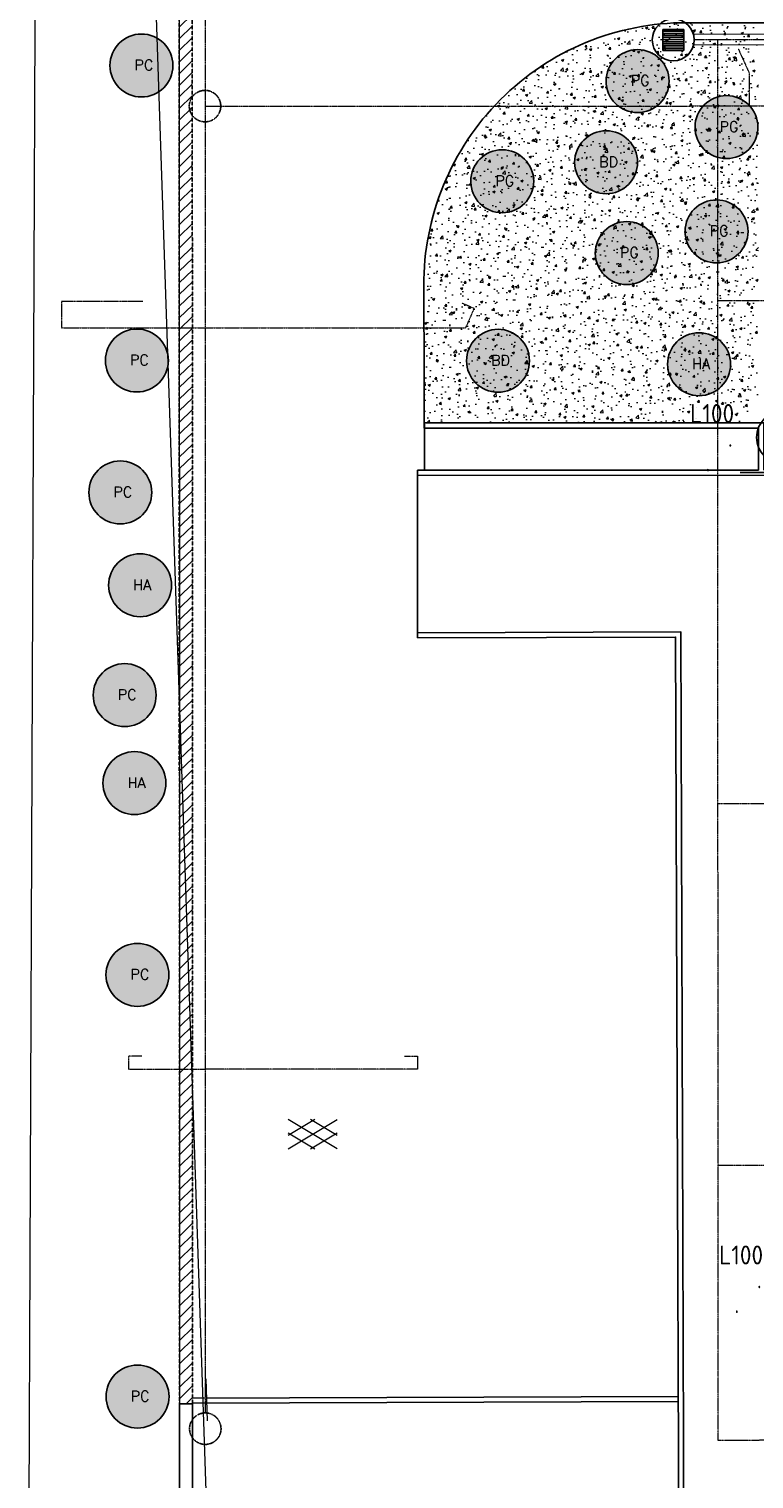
# Model space of a CAD drawing. Header units: metres. Extents: x -270273 to 328371, y -146885 to 591473.
# Tile 3 of 256: x -184661 to -170841, y -46039 to -18408. Entities that reach past the tile are written whole.
import ezdxf
from ezdxf.enums import TextEntityAlignment as Align

# ---------------------------------------------------------------- set-up
doc = ezdxf.new("R2010")
doc.units = ezdxf.units.M
doc.linetypes.add('RI-AWZI_TERREINRIOLERING', pattern=[19.8, 6, -1.8, 2.4, -1.8, 1.8, -1.8, 2.4, -1.8])
doc.linetypes.add('STIPPELFIJN', pattern=[0.375, 0.25, -0.125])
doc.layers.get('0').update_dxf_attribs({"color": 151})
for name, color, linetype in [('B-ME-IE-VERLICHTING-G', 253, 'Continuous'), ('B-ME-RI-PUT-G', 253, 'Continuous'), ('B-XX-GR-SIERPLANTEN-G', 210, 'Continuous'), ('B-XX-VH-KANTVERHARDING-G', 253, 'Continuous'), ('B-XX-VH-KANTVERHARDING-GN', 60, 'STIPPELFIJN')]:
    doc.layers.add(name, color=color, linetype=linetype)
for name, color, linetype, lineweight in [('B-XX-RI-AWZI_TERREINRIOLERING-G', 211, 'RI-AWZI_TERREINRIOLERING', 18), ('B-XX-VH-BETONPLAAT-V', 253, 'Continuous', 18), ('B-XX-VH-VERHARDING-V', 253, 'Continuous', 18)]:
    doc.layers.add(name, color=color, linetype=linetype, lineweight=lineweight)
doc.styles.add('100 ROMANS 2 MM KONINGSSTAL', font='romans.shx', dxfattribs={"height": 0.2})
doc.styles.add('BURO-018', font='Isocp.shx', dxfattribs={"height": 360})
doc.styles.add('BURO-025', font='Isocp.shx', dxfattribs={"height": 500})

# ---------------------------------------------------------------- blocks, each defined once
blk = doc.blocks.new('ASFALT')
at = {"layer": 'B-XX-VH-VERHARDING-V', "color": 251}
for p, q in [((0.042, 0.28), (-0.467, -0.025)), ((0.467, -0.025), (-0.042, 0.28)), ((-0.467, 0.025), (0.042, -0.28)), ((-0.042, -0.28), (0.467, 0.025))]:
    blk.add_line(p, q, dxfattribs=at)
for points in [[(0.467, -0.28), (-0.467, 0.28)], [(-0.467, -0.28), (0.467, 0.28)]]:
    blk.add_lwpolyline(points, dxfattribs=at)
blk = doc.blocks.new('E00172')
at = {"color": 0, "linetype": 'Continuous', "const_width": 0.5}
blk.add_lwpolyline([(-2.5, 0.75), (2.5, 0.75)], dxfattribs=at)
at = {"color": 0, "linetype": 'Continuous'}
blk.add_circle((0, 3.5), 2.5, dxfattribs=at)
at = {"color": 0, "linetype": 'Continuous', "style": 'BURO-018'}
for tag, p in [('E_GKAST', (0, 11.5)), ('E_GROEP', (0, 8.5)), ('E_SGROEP', (4.5, 8.5)), ('E_ARMCODE', (0, 3.5)), ('E_SLET', (4.5, 2.5))]:
    blk.add_attdef(tag, text='', height=1.8, dxfattribs=at).set_placement(p, align=Align.MIDDLE)
blk = doc.blocks.new('prunus laag')
at = {"layer": 'B-XX-GR-SIERPLANTEN-G'}
h = blk.add_hatch(color=116, dxfattribs=at)
edge = h.paths.add_edge_path()
edge.add_arc((0, 0), 0.6, -97.4699, 262.5301)
at = {"layer": 'B-XX-GR-SIERPLANTEN-G', "color": 116}
blk.add_circle((0, 0), 0.6, dxfattribs=at)
at = {"layer": 'B-XX-GR-SIERPLANTEN-G', "color": 7, "insert": (-0.132, 0.11), "char_height": 0.2, "attachment_point": 1, "style": '100 ROMANS 2 MM KONINGSSTAL'}
blk.add_mtext_dynamic_manual_height_columns('PG', width=1.24572, gutter_width=1, heights=[0], dxfattribs=at)
blk = doc.blocks.new('buddleja')
at = {"layer": 'B-XX-GR-SIERPLANTEN-G'}
h = blk.add_hatch(color=150, dxfattribs=at)
edge = h.paths.add_edge_path()
edge.add_arc((0, 0), 0.6, 0, 360)
at = {"layer": 'B-XX-GR-SIERPLANTEN-G', "color": 150}
blk.add_circle((0, 0), 0.6, dxfattribs=at)
at = {"layer": 'B-XX-GR-SIERPLANTEN-G', "color": 7, "insert": (-0.132, 0.109), "char_height": 0.2, "attachment_point": 1, "style": '100 ROMANS 2 MM KONINGSSTAL'}
blk.add_mtext_dynamic_manual_height_columns('BD', width=1.24572, gutter_width=1, heights=[0], dxfattribs=at)
blk = doc.blocks.new('hydrangea')
at = {"layer": 'B-XX-GR-SIERPLANTEN-G'}
h = blk.add_hatch(color=254, dxfattribs=at)
edge = h.paths.add_edge_path()
edge.add_arc((0, 0), 0.6, -97.4699, 262.5301)
at = {"layer": 'B-XX-GR-SIERPLANTEN-G', "color": 7}
blk.add_circle((0, 0), 0.6, dxfattribs=at)
at = {"layer": 'B-XX-GR-SIERPLANTEN-G', "color": 7, "insert": (-0.132, 0.109), "char_height": 0.2, "attachment_point": 1, "style": '100 ROMANS 2 MM KONINGSSTAL'}
blk.add_mtext_dynamic_manual_height_columns('HA', width=1.24572, gutter_width=1, heights=[0], dxfattribs=at)
blk = doc.blocks.new('prunus hoog')
at = {"layer": 'B-XX-GR-SIERPLANTEN-G'}
h = blk.add_hatch(color=116, dxfattribs=at)
edge = h.paths.add_edge_path()
edge.add_arc((0.129, 0.093), 0.6, -97.4699, 262.5301)
at = {"layer": 'B-XX-GR-SIERPLANTEN-G', "color": 116}
blk.add_circle((0.129, 0.093), 0.6, dxfattribs=at)
at = {"layer": 'B-XX-GR-SIERPLANTEN-G', "color": 7, "insert": (-0.003, 0.202), "char_height": 0.2, "attachment_point": 1, "style": '100 ROMANS 2 MM KONINGSSTAL'}
blk.add_mtext_dynamic_manual_height_columns('PC', width=1.24572, gutter_width=1, heights=[0], dxfattribs=at)

msp = doc.modelspace()

# ---------------------------------------------------------------- hatches: boundary and pattern name
at = {"layer": 'B-XX-VH-KANTVERHARDING-GN'}
h = msp.add_hatch(dxfattribs=at)
h.set_pattern_fill('ANSI31', color=256, scale=50, angle=-97.4574917, style=0)
h.set_pattern_definition([(44.22691, (-138342.1, -50290.31), (-110.7284, 113.75756), [])])
h.paths.add_polyline_path([(-181542.3742, -44606.0739), (-181792.3742, -44606.1279), (-181805.4567, 15919.9976), (-181555.4567, 15920.0516)])
at = {"layer": 'B-XX-VH-VERHARDING-V'}
h = msp.add_hatch(dxfattribs=at)
h.set_pattern_fill('AR-CONC', color=256, scale=2.5, angle=-97.4574917, style=0)
h.set_pattern_definition([(50.0124, (-169787.06, -20063.82), (455.47, -39.75), [47.625, -523.875]), (355.0124, (-169787.06, -20063.82), (-88.21, 477.623), [38.1, -419.1]), (100.4634, (-169749.1, -20067.14), (367.262, 437.871), [40.475, -445.225]), (46.1966, (-169787.1, -19936.8), (677.72, -104.96), [71.437, -785.812]), (96.648, (-169730.6, -19945.6), (593.377, 618.69), [60.712, -667.837]), (351.196, (-169787.1, -19936.8), (593.38, 618.69), [57.15, -628.65]), (21.0124, (-169723.58, -19968.56), (379.092, -255.582), [47.625, -523.875]), (326.0124, (-169723.6, -19968.56), (154.406, 460.503), [38.1, -419.1]), (71.464, (-169692, -19989.86), (533.497, 204.922), [40.475, -445.225]), (37.5124, (-169787.06, -20063.82), (7.6758, 211.3893), [0, -414.02, 0, -425.45, 0, -420.6875]), (7.5124, (-169787.06, -20063.82), (166.995, 250.4875), [0, -242.57, 0, -404.495, 0, -160.3375]), (327.5124, (-169928.66, -20063.86), (338.9796, -14.2486), [0, -158.75, 0, -495.3, 0, -657.225]), (317.5124, (-169992.16, -20063.87), (370.309, 63.646), [0, -206.375, 0, -328.93, 0, -466.725])])
edge = h.paths.add_edge_path(flags=17)
edge.add_line((-177136.1416, -23304.8547), (-177127.0702, -25913.3788))
edge.add_line((-177127.0702, -25913.3788), (-170755.7955, -25912.0017))
edge.add_line((-170755.7955, -25912.0017), (-170757.4435, -18287.608))
edge.add_line((-170757.4435, -18287.608), (-172125.6511, -18287.4777))
edge.add_arc((-172126.1296, -23311.7712), 5024.2935, 89.99454271, 134.92414995)
edge.add_arc((-172160.2725, -23277.5378), 4975.9441, 134.92414995, 180.31454291)

# ---------------------------------------------------------------- linework, layer by layer
at = {"layer": 'B-ME-RI-PUT-G'}
for p, q in [((-172180.3992, -18415.2271), (-172580.3992, -18415.3515)), ((-172580.3992, -18415.3515), (-172580.2747, -18815.3515)), ((-172580.388, -18451.1115), (-172180.3881, -18450.9871)), ((-172580.3756, -18491.1115), (-172180.3756, -18490.9871)), ((-172180.3992, -18415.2271), (-172180.2747, -18815.227)), ((-172580.3631, -18531.1115), (-172180.3632, -18530.987)), ((-172580.3507, -18571.1115), (-172180.3507, -18570.987)), ((-172580.3383, -18611.1115), (-172180.3383, -18610.987)), ((-172580.3258, -18651.1115), (-172180.3258, -18650.987)), ((-172580.3134, -18691.1115), (-172180.3134, -18690.987)), ((-172580.3009, -18731.1115), (-172180.3009, -18730.987)), ((-172580.2885, -18771.1115), (-172180.2885, -18770.987)), ((-172580.276, -18811.1115), (-172180.2761, -18810.987)), ((-172180.2747, -18815.227), (-172580.2747, -18815.3515))]:
    msp.add_line(p, q, dxfattribs=at)
msp.add_circle((-172380.3369, -18615.2893), 400, dxfattribs=at)
at = {"layer": 'B-XX-RI-AWZI_TERREINRIOLERING-G'}
for points in [[(-181313.4422, 17554.3731), (-181305.3515, -19877.1484)], [(-142887.8506, -18606.0632), (-171980.337, -18615.1138)], [(-171524.9318, -45302.3173), (-171530.7001, -18614.9739)], [(-181305.3515, -19877.1484), (-151191.3324, -19870.6394)], [(-181305.3515, -19877.1484), (-181299.9688, -44780.2184)], [(-169202.9591, -23586.8149), (-171529.6254, -23587.3178)], [(-170256.8706, -33172.0429), (-171527.5536, -33172.3176)], [(-168714.3981, -40061.7097), (-171526.0644, -40062.3174)], [(-168713.2655, -45301.7096), (-171524.9318, -45302.3173)]]:
    msp.add_lwpolyline(points, dxfattribs=at)
at = {"layer": 'B-XX-RI-AWZI_TERREINRIOLERING-G', "linetype": 'Continuous'}
for points in [[(-142870.7245, -18506.0579), (-171993.0829, -18515.1178)], [(-142870.6623, -18706.0579), (-171992.9944, -18715.1177)]]:
    msp.add_lwpolyline(points, dxfattribs=at)
at = {"layer": 'B-XX-RI-AWZI_TERREINRIOLERING-G', "flags": 128}
for points in [[(-171143.1319, -18782.8751), (-170936.1968, -19238.043), (-170936.0591, -19874.9071)], [(-182490.6305, -23602.9139), (-184040.6305, -23603.2489), (-184040.5224, -24103.2489), (-176334.5721, -24101.5833), (-176173.7329, -23735.5768), (-176402.6085, -23634.9988)], [(-182511.2236, -37982.1658), (-182761.2236, -37982.2198), (-182761.1696, -38232.2198), (-181301.3842, -38231.9043)], [(-177504.6908, -37981.0837), (-177254.6909, -37981.0296), (-177254.6368, -38231.0296), (-181301.3842, -38231.9043)]]:
    msp.add_lwpolyline(points, dxfattribs=at)
at = {"layer": 'B-XX-RI-AWZI_TERREINRIOLERING-G', "lineweight": -3}
for centre in [(-181305.3515, -19877.1484), (-181299.904, -45080.2184)]:
    msp.add_circle(centre, 300, dxfattribs=at)
at = {"layer": 'B-XX-VH-BETONPLAAT-V'}
for p, q in [((-179383.2662, -102536.2684), (-183305.3269, 13585.6406)), ((-181259.8798, -44932.8035), (-181286.016, -44130.5432))]:
    msp.add_line(p, q, dxfattribs=at)
at = {"layer": 'B-XX-VH-KANTVERHARDING-G'}
msp.add_line((-171104.5113, -26859.9697), (-169788.0021, -26859.6851), dxfattribs=at)
msp.add_lwpolyline([(-146183.376, -27472.4453), (-145460.4403, -27469.9646, 0.4264570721), (-154324.7907, -18288.7957), (-172125.6511, -18287.4777), (-172125.6511, -18287.4777, 0.4158503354), (-177136.1416, -23304.8547), (-177123.9403, -26813.3782)], format="xyb", dxfattribs=at)
for points in [[(-170655.601, -26811.9801), (-170655.7955, -25911.9801), (-177127.0702, -25913.3788), (-177126.7224, -26013.3788), (-170755.7739, -26012.0017), (-170755.601, -26812.0017)], [(-177124.1349, -25913.3782), (-170655.7955, -25911.9801)], [(-177253.9396, -26813.4063), (-170755.601, -26812.0017), (-170755.7739, -26012.0017)], [(-177124.1132, -26013.3782), (-170755.7739, -26012.0017)], [(-177253.9395, -26813.8303), (-177253.2484, -30011.5387)], [(-177253.918, -26913.4063), (-169780.5121, -26911.7909)], [(-145330.6789, -53076.4168), (-145332.0019, -46955.1905), (-155405.7826, -46960.7166), (-155405.7178, -47260.6499), (-172176.2317, -47273.9857), (-172236.6723, -29894.0924), (-177253.27, -29911.5382)], [(-145430.6789, -53076.4384), (-145431.9803, -47055.2391), (-155305.761, -47060.668), (-155305.6962, -47360.6283), (-172275.8842, -47374.0738), (-172336.324, -29994.4395), (-177252.9222, -30011.5376)], [(-181542.3979, -44496.6735), (-172286.0041, -44464.0593)], [(-181542.3763, -44596.25), (-172285.6564, -44564.0587)]]:
    msp.add_lwpolyline(points, dxfattribs=at)
msp.add_lwpolyline([(-181792.3742, -44606.1279), (-181542.3742, -44606.0739), (-181541.6162, -48112.8342), (-181791.6162, -48112.8882)], close=True, dxfattribs=at)
at = {"layer": 'B-XX-VH-KANTVERHARDING-GN'}
msp.add_lwpolyline([(-181542.3742, -44606.0739), (-181792.3742, -44606.1279), (-181805.4567, 15919.9976), (-181555.4567, 15920.0516), (-181542.3742, -44606.0739)], dxfattribs=at)
at = {"layer": 'B-XX-VH-VERHARDING-V'}
msp.add_lwpolyline([(-184660.682, -48113.5084), (-184507.876, -8911.8904), (-181800.0888, -8914.5963), (-181792.3742, -44606.1279), (-181791.6162, -48112.8882), (-184660.682, -48113.5084)], dxfattribs=at)

# ---------------------------------------------------------------- block references
at = {"layer": 'B-ME-IE-VERLICHTING-G'}
ref = msp.add_blockref('E00172', (-169592.0766, -26191.7365), dxfattribs=dict(at, xscale=199.9999999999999, yscale=199.9999999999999, zscale=199.9999999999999, rotation=89.93507714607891))
ref.add_attrib('E_ARMCODE', 'H1', dxfattribs={"layer": '0', "color": 2, "linetype": 'Continuous', "height": 500, "rotation": 0.01240505, "style": 'BURO-025'}).set_placement((-170292.0761, -26190.9434), align=Align.MIDDLE)
ref.add_attrib('E_SLET', 'O', dxfattribs={"layer": '0', "color": 1, "linetype": 'Continuous', "height": 360, "rotation": 0.01240505, "style": 'BURO-018'}).set_placement((-170264.5017, -25415.8849), align=Align.MIDDLE)
ref.add_attrib('E_GROEP', '.', dxfattribs={"layer": '0', "color": 1, "linetype": 'Continuous', "height": 360, "rotation": 0.01240505, "style": 'BURO-018'}).set_placement((-171292.0755, -26189.8102), align=Align.MIDDLE)
ref.add_attrib('E_GKAST', 'L100', dxfattribs={"layer": '0', "color": 1, "linetype": 'Continuous', "height": 360, "rotation": 0.01240505, "style": 'BURO-018'}).set_placement((-171638.6162, -25734.7552), align=Align.MIDDLE)
ref.add_attrib('E_SGROEP', '.', dxfattribs={"layer": '0', "color": 1, "linetype": 'Continuous', "height": 360, "rotation": 0.01240505, "style": 'BURO-018'}).set_placement((-171720.2203, -26659.9846), align=Align.MIDDLE)
ref = msp.add_blockref('E00172', (-169039.8406, -42227.5334), dxfattribs=dict(at, xscale=199.9999999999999, yscale=199.9999999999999, zscale=199.9999999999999, rotation=89.93507714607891))
ref.add_attrib('E_ARMCODE', 'H1', dxfattribs={"layer": '0', "color": 2, "linetype": 'Continuous', "height": 500, "rotation": 0.01240505, "style": 'BURO-025'}).set_placement((-169739.8402, -42226.7402), align=Align.MIDDLE)
ref.add_attrib('E_SLET', 'O', dxfattribs={"layer": '0', "color": 1, "linetype": 'Continuous', "height": 360, "rotation": 0.01240505, "style": 'BURO-018'}).set_placement((-169712.2658, -41451.6817), align=Align.MIDDLE)
ref.add_attrib('E_GROEP', '.', dxfattribs={"layer": '0', "color": 1, "linetype": 'Continuous', "height": 360, "rotation": 0.01240505, "style": 'BURO-018'}).set_placement((-170739.8396, -42225.607), align=Align.MIDDLE)
ref.add_attrib('E_GKAST', 'L100', dxfattribs={"layer": '0', "color": 1, "linetype": 'Continuous', "height": 360, "rotation": 0.01240505, "style": 'BURO-018'}).set_placement((-171086.3803, -41770.5521), align=Align.MIDDLE)
ref.add_attrib('E_SGROEP', '.', dxfattribs={"layer": '0', "color": 1, "linetype": 'Continuous', "height": 360, "rotation": 0.01240505, "style": 'BURO-018'}).set_placement((-171167.9844, -42695.7814), align=Align.MIDDLE)
at = {"layer": 'B-XX-GR-SIERPLANTEN-G', "xscale": 1000, "yscale": 1000, "zscale": 1000, "rotation": 0.01238424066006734}
for name, p in [('prunus hoog', (-182646.1219, -19196.183)), ('prunus laag', (-173059.6952, -19400.7358)), ('prunus laag', (-171365.6538, -20277.4861)), ('buddleja', (-173659.8684, -20948.0481)), ('prunus laag', (-175640.3797, -21310.3115)), ('prunus laag', (-171554.8212, -22263.9374)), ('prunus laag', (-173265.4748, -22677.0672)), ('prunus hoog', (-182733.4205, -24818.1326)), ('buddleja', (-175720.5026, -24730.5587)), ('hydrangea', (-171889.0104, -24796.1181)), ('prunus hoog', (-183048.9046, -27332.1491)), ('hydrangea', (-182543.2518, -29007.7111)), ('prunus hoog', (-182965.7978, -31193.6232)), ('hydrangea', (-182650.2165, -32778.0498)), ('prunus hoog', (-182722.4383, -36525.4652)), ('prunus hoog', (-182720.7014, -44561.5121))]:
    msp.add_blockref(name, p, dxfattribs=at)
at = {"layer": 'B-XX-VH-VERHARDING-V', "xscale": 1000, "yscale": 1000, "zscale": 1000, "rotation": 0.01238424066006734}
msp.add_blockref('ASFALT', (-179254.1572, -39465.5116), dxfattribs=at)

doc.saveas('drawing.dxf')
